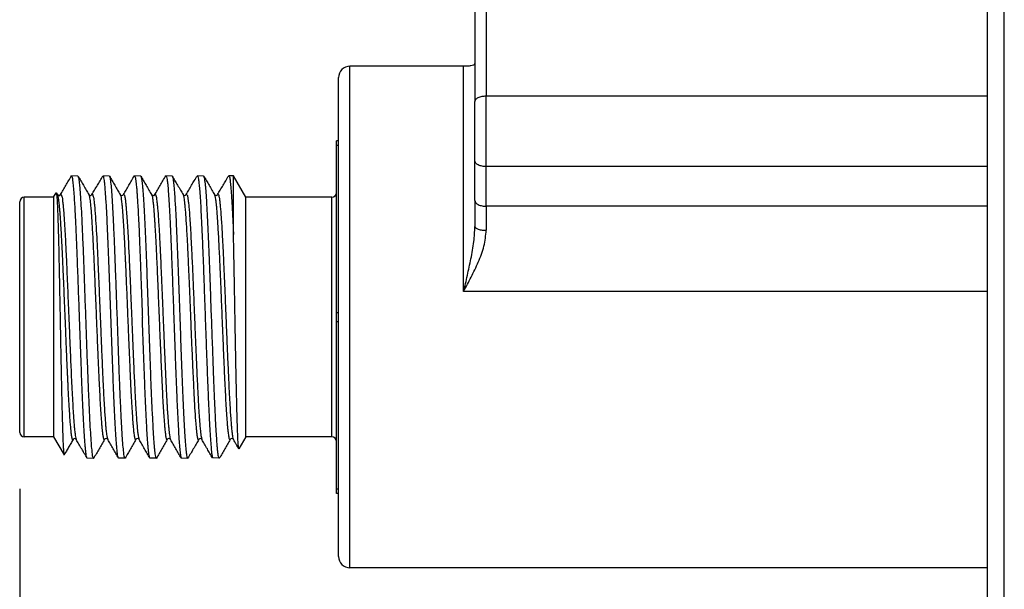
# Model space of a CAD drawing. Header units: inches. Extents: x 1 to 17.9, y 6 to 16.7.
# Tile 17 of 27: x 10.074 to 10.944, y 12.045 to 12.548. Entities that reach past the tile are written whole.
import ezdxf

# ---------------------------------------------------------------- set-up
doc = ezdxf.new("R2010")
doc.units = ezdxf.units.IN
doc.header["$MEASUREMENT"] = 0
doc.layers.add('1', color=7, linetype='Continuous')
doc.styles.add('CONVERTER_11', font='txt.shx', dxfattribs={"width": 0.9})
doc.dimstyles.new('ME10_DIM_12', dxfattribs={"dimtxt": 0.137795, "dimasz": 0.18, "dimexe": 0.079921, "dimexo": 0.05, "dimgap": 0.1, "dimtad": 1, "dimzin": 4, "dimdsep": 46, "dimtxsty": 'CONVERTER_11', "dimsah": 1, "dimcen": 0.09, "dimclrd": 140, "dimclre": 140, "dimclrt": 4, "dimadec": 0, "dimazin": 0, "dimtfac": 1, "dimtdec": 4, "dimtix": 1, "dimtofl": 0, "dimtmove": 0, "dimatfit": 0, "dimfxl": 1, "dimtolj": 1, "dimtzin": 0, "dimarcsym": 0})

# ---------------------------------------------------------------- blocks, each defined once
blk = doc.blocks.new('adptr2_92_body_approx_5172__2', base_point=(10.07392, 12.12941))
at = {"color": 7, "linetype": 'Continuous'}
for p, q in [((10.35392, 12.43741), (10.35392, 12.44141)), ((10.35592, 12.44141), (10.35392, 12.44141)), ((10.35392, 12.39541), (10.35392, 12.43741)), ((10.12547, 12.41018), (10.11987, 12.41041)), ((10.15325, 12.41018), (10.14788, 12.41041)), ((10.181, 12.41019), (10.1754, 12.41041)), ((10.20883, 12.41017), (10.2032, 12.41041)), ((10.23656, 12.41019), (10.23098, 12.41043)), ((10.26295, 12.41041), (10.25876, 12.41045)), ((10.26295, 12.35841), (10.26295, 12.41041)), ((10.27392, 12.39141), (10.26295, 12.41041)), ((10.07392, 12.18341), (10.07392, 12.38741)), ((10.10392, 12.39141), (10.07792, 12.39141)), ((10.10392, 12.39141), (10.10631, 12.3953)), ((10.10392, 12.39141), (10.10392, 12.28541)), ((10.27392, 12.28541), (10.27392, 12.39141)), ((10.34992, 12.39141), (10.27392, 12.39141)), ((10.35392, 12.28941), (10.35392, 12.39541)), ((10.10392, 12.28541), (10.10392, 12.17941)), ((10.27392, 12.17941), (10.27392, 12.28541)), ((10.35392, 12.28141), (10.35392, 12.28941)), ((10.35392, 12.17541), (10.35392, 12.28141)), ((10.10392, 12.17941), (10.07792, 12.17941)), ((10.10392, 12.17941), (10.11311, 12.1635)), ((10.27392, 12.17941), (10.26764, 12.16878)), ((10.34992, 12.17941), (10.27392, 12.17941)), ((10.35392, 12.13341), (10.35392, 12.17541)), ((10.13909, 12.16038), (10.13348, 12.16063)), ((10.16713, 12.1606), (10.16125, 12.16065)), ((10.19486, 12.16054), (10.18901, 12.16065)), ((10.22215, 12.16042), (10.21681, 12.16064)), ((10.25042, 12.16053), (10.24446, 12.16084)), ((10.35392, 12.12941), (10.35392, 12.13341)), ((10.35592, 12.12941), (10.35392, 12.12941))]:
    blk.add_line(p, q, dxfattribs=at)
at = {"color": 124, "linetype": 'Continuous'}
for p, q in [((10.35392, 12.43741), (10.35592, 12.43741)), ((10.07792, 12.28712), (10.07792, 12.39141)), ((10.34992, 12.17941), (10.34992, 12.39141)), ((10.07792, 12.17941), (10.07792, 12.28712)), ((10.35392, 12.28941), (10.35592, 12.28941)), ((10.35392, 12.28141), (10.35592, 12.28141)), ((10.35392, 12.13341), (10.35592, 12.13341))]:
    blk.add_line(p, q, dxfattribs=at)
at = {"color": 7, "linetype": 'Continuous'}
for centre, radius, start, end in [((10.07792, 12.38741), 0.004, 90, 180), ((10.10864, 12.3945), 0.00163, 209.11887, 331.08745), ((10.13641, 12.39454), 0.00163, 209.23182, 330.89299), ((10.1642, 12.39454), 0.00163, 209.15973, 331.33831), ((10.19197, 12.39449), 0.00162, 209.11383, 330.96726), ((10.21975, 12.39452), 0.00162, 209.01071, 331.32447), ((10.24751, 12.39449), 0.00161, 208.78525, 333.1443), ((10.34992, 12.39541), 0.004, 270, 0), ((10.07792, 12.18341), 0.004, 180, 270), ((10.34992, 12.17541), 0.004, 0, 90), ((10.12254, 12.17628), 0.00163, 29.24721, 150.74286), ((10.15031, 12.17632), 0.00162, 29.47621, 152.3134), ((10.17808, 12.17628), 0.00164, 30.39701, 150.64898), ((10.20586, 12.17625), 0.00164, 29.61035, 150.69914), ((10.23363, 12.17636), 0.0016, 28.25946, 152.18435), ((10.26141, 12.17626), 0.00164, 29.4034, 150.67766)]:
    blk.add_arc(centre, radius, start, end, dxfattribs=at)
for points, knots in [([(10.11006, 12.39372), (10.11084, 12.39506), (10.11243, 12.3978), (10.1148, 12.4019), (10.11725, 12.40615), (10.11897, 12.40895), (10.11987, 12.41041)], [0, 0, 0, 0, 0.00464941, 0.00949703, 0.01422349, 0.01936046, 0.01936046, 0.01936046, 0.01936046]), ([(10.12679, 12.28541), (10.12651, 12.29341), (10.12594, 12.30946), (10.12519, 12.33039), (10.12449, 12.34785), (10.12391, 12.36135), (10.12342, 12.37188), (10.123, 12.38022), (10.12263, 12.38692), (10.12216, 12.39398), (10.1217, 12.40047), (10.121, 12.40548), (10.12083, 12.40879), (10.12007, 12.41006), (10.11987, 12.41041)], [0, 0, 0, 0, 0.0240213, 0.048168, 0.0628453, 0.0764188, 0.088714, 0.0944708, 0.101474, 0.1088439, 0.1157017, 0.1209425, 0.1241477, 0.1253521, 0.1253521, 0.1253521, 0.1253521]), ([(10.12547, 12.41018), (10.12564, 12.40969), (10.12612, 12.40829), (10.12645, 12.40542), (10.12702, 12.40055), (10.12756, 12.39333), (10.12817, 12.3836), (10.12878, 12.37192), (10.12948, 12.35677), (10.13023, 12.33817), (10.13105, 12.31632), (10.13187, 12.29339), (10.13268, 12.27018), (10.1335, 12.24749), (10.13426, 12.2277), (10.13495, 12.21111), (10.13557, 12.19784), (10.13617, 12.18631), (10.13678, 12.17699), (10.13728, 12.16987), (10.13796, 12.16505), (10.13816, 12.16192), (10.13889, 12.16071), (10.13909, 12.16038)], [0, 0, 0, 0, 0.0015559, 0.0044298, 0.008629, 0.0162965, 0.0261207, 0.0378857, 0.0513742, 0.0716171, 0.0937428, 0.1169569, 0.1404597, 0.1634311, 0.1850462, 0.1998873, 0.2132489, 0.2248791, 0.234526, 0.2412966, 0.2462236, 0.2492617, 0.2504253, 0.2504253, 0.2504253, 0.2504253]), ([(10.12547, 12.41018), (10.12628, 12.40879), (10.12786, 12.40605), (10.13025, 12.40192), (10.13262, 12.39783), (10.13421, 12.39509), (10.13499, 12.39374)], [0, 0, 0, 0, 0.00482801, 0.00949662, 0.01433116, 0.01899744, 0.01899744, 0.01899744, 0.01899744]), ([(10.13784, 12.39375), (10.13862, 12.39509), (10.1402, 12.39783), (10.14257, 12.40193), (10.14497, 12.40607), (10.14656, 12.40882), (10.14737, 12.41022)], [0, 0, 0, 0, 0.00465604, 0.00950418, 0.01419012, 0.01903568, 0.01903568, 0.01903568, 0.01903568]), ([(10.15457, 12.28541), (10.15444, 12.28902), (10.1542, 12.29622), (10.15382, 12.30695), (10.15344, 12.31752), (10.15304, 12.32789), (10.15265, 12.33798), (10.15226, 12.34767), (10.15188, 12.35688), (10.15151, 12.36555), (10.15113, 12.37364), (10.15074, 12.38107), (10.15034, 12.38774), (10.14994, 12.39359), (10.14957, 12.3986), (10.1492, 12.40275), (10.14884, 12.40599), (10.14848, 12.40829), (10.14815, 12.40967), (10.14793, 12.41025), (10.14788, 12.41041)], [0, 0, 0, 0, 0.010841, 0.0216029, 0.0321978, 0.0425915, 0.0527373, 0.0624856, 0.0716966, 0.0803733, 0.0885198, 0.0960033, 0.1026866, 0.1085519, 0.1135984, 0.1177766, 0.1210366, 0.1233754, 0.1247743, 0.1252569, 0.1252569, 0.1252569, 0.1252569]), ([(10.15325, 12.41018), (10.15345, 12.40956), (10.15402, 12.40776), (10.15443, 12.40369), (10.15507, 12.39738), (10.15564, 12.38868), (10.15626, 12.37795), (10.15687, 12.36538), (10.15748, 12.35121), (10.1581, 12.33572), (10.15872, 12.31924), (10.1594, 12.30013), (10.16016, 12.2788), (10.16097, 12.25582), (10.16173, 12.23552), (10.16242, 12.21826), (10.16304, 12.20423), (10.16364, 12.19179), (10.16428, 12.18125), (10.16479, 12.17274), (10.16561, 12.16663), (10.1658, 12.16256), (10.16684, 12.16104), (10.16713, 12.1606)], [0, 0, 0, 0, 0.0019339, 0.0056692, 0.0122095, 0.0209849, 0.0318007, 0.0444604, 0.0587455, 0.0743516, 0.090953, 0.108224, 0.1317196, 0.1549902, 0.1772001, 0.1926725, 0.2068087, 0.2193392, 0.2299951, 0.238533, 0.2448109, 0.248725, 0.2502786, 0.2502786, 0.2502786, 0.2502786]), ([(10.15325, 12.41018), (10.15406, 12.40878), (10.15564, 12.40604), (10.15803, 12.40191), (10.1604, 12.39782), (10.16199, 12.39509), (10.16277, 12.39374)], [0, 0, 0, 0, 0.00482723, 0.00949407, 0.01432729, 0.01899333, 0.01899333, 0.01899333, 0.01899333]), ([(10.16564, 12.39376), (10.16641, 12.39509), (10.16799, 12.39783), (10.17037, 12.40192), (10.17281, 12.40616), (10.17452, 12.40896), (10.1754, 12.41041)], [0, 0, 0, 0, 0.00463467, 0.00948131, 0.01420308, 0.01930883, 0.01930883, 0.01930883, 0.01930883]), ([(10.1754, 12.41041), (10.17562, 12.41002), (10.17631, 12.4088), (10.1765, 12.40629), (10.17691, 12.40352), (10.17711, 12.40128), (10.17729, 12.39943), (10.17747, 12.39729), (10.17772, 12.3939), (10.17804, 12.3889), (10.17844, 12.38195), (10.17911, 12.36947), (10.17986, 12.35294), (10.18042, 12.33846), (10.18075, 12.32944), (10.18093, 12.32454), (10.18117, 12.31815), (10.18143, 12.31091), (10.18171, 12.30345), (10.18196, 12.29642), (10.18218, 12.29046), (10.18231, 12.2869), (10.18236, 12.28541)], [0, 0, 0, 0, 0.0013405, 0.0041641, 0.0073686, 0.0097891, 0.0109136, 0.0129437, 0.0162286, 0.0211179, 0.0279613, 0.0371085, 0.058623, 0.0776021, 0.0805874, 0.0857027, 0.0923093, 0.0997684, 0.1074411, 0.1146887, 0.1208723, 0.1253532, 0.1253532, 0.1253532, 0.1253532]), ([(10.181, 12.41019), (10.18105, 12.41005), (10.18121, 12.40956), (10.18156, 12.40826), (10.18195, 12.40599), (10.18235, 12.40269), (10.18273, 12.39851), (10.18311, 12.39345), (10.18348, 12.38754), (10.18385, 12.38083), (10.18424, 12.37338), (10.18463, 12.36528), (10.18503, 12.35662), (10.18542, 12.34745), (10.18581, 12.33782), (10.18619, 12.32779), (10.18655, 12.31744), (10.18692, 12.30686), (10.1873, 12.29616), (10.18756, 12.289), (10.18769, 12.28541)], [0, 0, 0, 0, 0.000448, 0.0015543, 0.0040238, 0.0073334, 0.0115341, 0.0166172, 0.0225542, 0.0292976, 0.0367861, 0.0449242, 0.053618, 0.0628132, 0.072464, 0.0825202, 0.0929173, 0.1035412, 0.1142751, 0.1250424, 0.1250424, 0.1250424, 0.1250424]), ([(10.181, 12.41019), (10.18181, 12.4088), (10.18339, 12.40606), (10.18578, 12.40193), (10.18816, 12.39782), (10.18976, 12.39506), (10.19055, 12.3937)], [0, 0, 0, 0, 0.00480811, 0.0094871, 0.01434272, 0.01904889, 0.01904889, 0.01904889, 0.01904889]), ([(10.19339, 12.3937), (10.19417, 12.39505), (10.19576, 12.39779), (10.19813, 12.40189), (10.20059, 12.40614), (10.20231, 12.40895), (10.2032, 12.41041)], [0, 0, 0, 0, 0.00465999, 0.00950756, 0.01423381, 0.01937982, 0.01937982, 0.01937982, 0.01937982]), ([(10.2032, 12.41041), (10.20339, 12.41014), (10.20407, 12.40914), (10.20425, 12.40644), (10.20491, 12.40212), (10.20537, 12.39578), (10.20594, 12.3876), (10.20648, 12.37775), (10.20704, 12.36643), (10.20765, 12.35258), (10.2083, 12.33628), (10.209, 12.31769), (10.20969, 12.29829), (10.21034, 12.27987), (10.21095, 12.26283), (10.21151, 12.24747), (10.21207, 12.23271), (10.21262, 12.21881), (10.21318, 12.206), (10.21374, 12.19449), (10.21429, 12.18445), (10.21484, 12.17604), (10.21536, 12.16938), (10.2159, 12.16484), (10.21628, 12.1621), (10.21667, 12.16103), (10.21681, 12.16064)], [0, 0, 0, 0, 0.0009959, 0.0035781, 0.007812, 0.0142771, 0.0225465, 0.0324587, 0.0438513, 0.0565615, 0.0740238, 0.0927938, 0.1123752, 0.1322719, 0.1480841, 0.1635355, 0.178381, 0.1923756, 0.2052745, 0.2168507, 0.2269471, 0.2354252, 0.242147, 0.2469771, 0.2491673, 0.2504009, 0.2504009, 0.2504009, 0.2504009]), ([(10.20883, 12.41017), (10.20888, 12.41002), (10.20904, 12.40951), (10.20939, 12.40819), (10.20975, 12.4059), (10.2101, 12.40259), (10.21048, 12.39844), (10.21086, 12.39343), (10.21125, 12.38758), (10.21165, 12.38095), (10.21204, 12.37359), (10.21242, 12.36558), (10.21278, 12.35699), (10.21315, 12.34787), (10.21353, 12.33826), (10.21393, 12.32822), (10.21433, 12.31782), (10.21472, 12.30715), (10.21511, 12.29632), (10.21536, 12.28905), (10.21548, 12.28541)], [0, 0, 0, 0, 0.0004656, 0.0016088, 0.0040984, 0.007405, 0.0115804, 0.0166165, 0.0224865, 0.0291472, 0.0365441, 0.0445926, 0.0532101, 0.0623514, 0.0719783, 0.0820457, 0.0924933, 0.1032082, 0.1140739, 0.1250118, 0.1250118, 0.1250118, 0.1250118]), ([(10.20883, 12.41017), (10.20962, 12.4088), (10.2112, 12.40607), (10.21358, 12.40195), (10.21596, 12.39784), (10.21755, 12.39509), (10.21834, 12.39374)], [0, 0, 0, 0, 0.00475478, 0.00943509, 0.01429548, 0.01898366, 0.01898366, 0.01898366, 0.01898366]), ([(10.22118, 12.39375), (10.22196, 12.39509), (10.22355, 12.39783), (10.22592, 12.40193), (10.22837, 12.40617), (10.23009, 12.40897), (10.23098, 12.41043)], [0, 0, 0, 0, 0.00466698, 0.00950366, 0.01421758, 0.01935018, 0.01935018, 0.01935018, 0.01935018]), ([(10.23098, 12.41043), (10.23116, 12.41018), (10.23178, 12.40928), (10.23198, 12.40687), (10.23256, 12.4032), (10.233, 12.39763), (10.23356, 12.3902), (10.2341, 12.38081), (10.23466, 12.36989), (10.23521, 12.35761), (10.23582, 12.34292), (10.23647, 12.32591), (10.23717, 12.3068), (10.23786, 12.28715), (10.23856, 12.26747), (10.23925, 12.24824), (10.23995, 12.22994), (10.24064, 12.21304), (10.24129, 12.19878), (10.2419, 12.18723), (10.24245, 12.17834), (10.24299, 12.17116), (10.24353, 12.16583), (10.24397, 12.16266), (10.24434, 12.16123), (10.24443, 12.16092), (10.24446, 12.16084)], [0, 0, 0, 0, 0.0009177, 0.0032333, 0.0069942, 0.0121908, 0.0199345, 0.0293933, 0.0403869, 0.0527346, 0.0662556, 0.0845053, 0.103799, 0.1236304, 0.1434932, 0.1628887, 0.1813497, 0.1984164, 0.2136296, 0.2241766, 0.2331253, 0.2403581, 0.2457591, 0.2492183, 0.2499148, 0.2501883, 0.2501883, 0.2501883, 0.2501883]), ([(10.23656, 12.41019), (10.23661, 12.41005), (10.23677, 12.40954), (10.23712, 12.40822), (10.23751, 12.40593), (10.23791, 12.40261), (10.2383, 12.39842), (10.23868, 12.39335), (10.23904, 12.38743), (10.23941, 12.38072), (10.2398, 12.37327), (10.24019, 12.36519), (10.24058, 12.35654), (10.24098, 12.34739), (10.24137, 12.33779), (10.24175, 12.32778), (10.24211, 12.31745), (10.24247, 12.30688), (10.24285, 12.29617), (10.24311, 12.289), (10.24324, 12.28541)], [0, 0, 0, 0, 0.000461, 0.0016014, 0.0040893, 0.0074163, 0.0116324, 0.0167268, 0.0226698, 0.0294142, 0.036899, 0.0450255, 0.0536976, 0.0628671, 0.0724949, 0.082531, 0.0929113, 0.103526, 0.1142628, 0.1250449, 0.1250449, 0.1250449, 0.1250449]), ([(10.23656, 12.41019), (10.23736, 12.40881), (10.23894, 12.40607), (10.24133, 12.40194), (10.24371, 12.39783), (10.24531, 12.39507), (10.2461, 12.39371)], [0, 0, 0, 0, 0.00480027, 0.0094771, 0.01433184, 0.01904359, 0.01904359, 0.01904359, 0.01904359]), ([(10.24895, 12.39376), (10.24973, 12.3951), (10.25132, 12.39784), (10.25369, 12.40194), (10.25614, 12.40619), (10.25786, 12.40899), (10.25876, 12.41045)], [0, 0, 0, 0, 0.00464879, 0.0094946, 0.01422065, 0.01936157, 0.01936157, 0.01936157, 0.01936157]), ([(10.25876, 12.41045), (10.25897, 12.41008), (10.25974, 12.40873), (10.25994, 12.4053), (10.26066, 12.39999), (10.26116, 12.39244), (10.26178, 12.38284), (10.26237, 12.37123), (10.26274, 12.36287), (10.26295, 12.35841)], [0, 0, 0, 0, 0.00127855, 0.00462277, 0.01004054, 0.01748025, 0.02724232, 0.03892691, 0.05234691, 0.05234691, 0.05234691, 0.05234691]), ([(10.10631, 12.3953), (10.10632, 12.39527), (10.10639, 12.39511), (10.10648, 12.39461), (10.10664, 12.39357), (10.10681, 12.39175), (10.10697, 12.38946), (10.10713, 12.38672), (10.10728, 12.3835), (10.10745, 12.37922), (10.10766, 12.37303), (10.10791, 12.36487), (10.10818, 12.35481), (10.10846, 12.34365), (10.10875, 12.33), (10.10908, 12.31395), (10.10945, 12.29569), (10.10973, 12.28068), (10.10994, 12.26939), (10.11008, 12.26206), (10.11021, 12.25499), (10.11035, 12.24784), (10.1105, 12.2403), (10.11068, 12.23203), (10.11091, 12.22145), (10.11118, 12.209), (10.11152, 12.19533), (10.11185, 12.18413), (10.11218, 12.17573), (10.11239, 12.17035), (10.11271, 12.16661), (10.11277, 12.16459), (10.11303, 12.16377), (10.11307, 12.16362), (10.11311, 12.1635)], [0, 0, 0, 0, 0.0000957, 0.0005232, 0.0015024, 0.003257, 0.0060114, 0.0083693, 0.0115032, 0.015688, 0.0211987, 0.0300833, 0.0401871, 0.0513887, 0.0635664, 0.0811506, 0.099545, 0.1183798, 0.1261846, 0.1334075, 0.1403752, 0.1474141, 0.1548506, 0.1630115, 0.1722231, 0.1865995, 0.2003645, 0.2132477, 0.2202083, 0.225595, 0.2293744, 0.2315165, 0.2315724, 0.2319635, 0.2319635, 0.2319635, 0.2319635]), ([(10.10631, 12.3953), (10.10636, 12.39523), (10.10647, 12.39508), (10.10677, 12.39471), (10.10694, 12.3942), (10.10715, 12.39383), (10.10722, 12.39371)], [0, 0, 0, 0, 0.000266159, 0.000532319, 0.001432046, 0.001832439, 0.001832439, 0.001832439, 0.001832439]), ([(10.10722, 12.39371), (10.10742, 12.39312), (10.1079, 12.3917), (10.1082, 12.38939), (10.10851, 12.38701), (10.10877, 12.38445), (10.10907, 12.38126), (10.10942, 12.37684), (10.10979, 12.37167), (10.11015, 12.36609), (10.11049, 12.3604), (10.11083, 12.35415), (10.11118, 12.34707), (10.11157, 12.33886), (10.11209, 12.32736), (10.11272, 12.31273), (10.11345, 12.29532), (10.11407, 12.27976), (10.1146, 12.26683), (10.115, 12.25714), (10.11535, 12.24899), (10.11564, 12.24227), (10.11589, 12.23687), (10.11608, 12.23269), (10.11623, 12.22961), (10.1165, 12.22411), (10.11687, 12.21642), (10.11741, 12.20668), (10.11793, 12.19834), (10.11844, 12.19174), (10.11888, 12.1868), (10.11922, 12.1835), (10.11952, 12.18117), (10.11979, 12.17942), (10.12006, 12.1782), (10.12029, 12.17738), (10.1206, 12.17665), (10.12096, 12.17695), (10.12111, 12.17708)], [0, 0, 0, 0, 0.0018639, 0.004489, 0.0069649, 0.0090666, 0.0122032, 0.0165734, 0.0223763, 0.0277397, 0.03335, 0.0395026, 0.0464929, 0.0546163, 0.064168, 0.0810249, 0.0985652, 0.1164338, 0.1277408, 0.1374002, 0.1455204, 0.1522098, 0.1575768, 0.1617299, 0.1647774, 0.1668278, 0.1782357, 0.1878708, 0.1961013, 0.2032956, 0.2077419, 0.2109776, 0.2132405, 0.2147687, 0.2163496, 0.2168599, 0.2175369, 0.2180275, 0.2180275, 0.2180275, 0.2180275]), ([(10.13499, 12.39374), (10.13517, 12.39321), (10.13563, 12.39187), (10.13595, 12.38952), (10.13638, 12.38627), (10.13679, 12.3821), (10.13722, 12.37683), (10.13763, 12.37081), (10.13805, 12.36396), (10.13848, 12.3563), (10.13892, 12.34786), (10.13936, 12.33885), (10.13989, 12.32711), (10.14051, 12.3126), (10.14122, 12.29532), (10.14186, 12.27981), (10.14242, 12.26597), (10.14292, 12.25372), (10.14348, 12.24086), (10.14405, 12.22852), (10.14462, 12.21723), (10.14515, 12.20749), (10.14567, 12.19893), (10.14611, 12.19297), (10.14646, 12.18885), (10.14672, 12.18602), (10.14709, 12.18278), (10.14745, 12.18012), (10.14784, 12.17821), (10.14808, 12.17738), (10.14846, 12.17667), (10.14872, 12.17693), (10.14887, 12.17708)], [0, 0, 0, 0, 0.0016783, 0.0042387, 0.0070815, 0.0115527, 0.0167971, 0.0229238, 0.0296554, 0.0373984, 0.0459292, 0.0550239, 0.0644587, 0.0811912, 0.0985933, 0.1163177, 0.1277823, 0.1401436, 0.1531057, 0.1663726, 0.1772259, 0.1870104, 0.195626, 0.2029728, 0.2049409, 0.2080219, 0.2115062, 0.2146873, 0.2161663, 0.2171828, 0.2175811, 0.2180645, 0.2180645, 0.2180645, 0.2180645]), ([(10.16277, 12.39374), (10.16294, 12.39327), (10.16339, 12.39203), (10.1637, 12.38972), (10.16413, 12.38653), (10.16452, 12.38241), (10.16495, 12.3773), (10.16534, 12.37178), (10.16571, 12.366), (10.16604, 12.36015), (10.16637, 12.35405), (10.16668, 12.34802), (10.16695, 12.34234), (10.16719, 12.33731), (10.16738, 12.33325), (10.16764, 12.32742), (10.16798, 12.31969), (10.16841, 12.30964), (10.16881, 12.29958), (10.16924, 12.28894), (10.16959, 12.28032), (10.16987, 12.27352), (10.17008, 12.26865), (10.17032, 12.26293), (10.17059, 12.25665), (10.17087, 12.25012), (10.17115, 12.24365), (10.17141, 12.23755), (10.17166, 12.23212), (10.17198, 12.22515), (10.1724, 12.21676), (10.17294, 12.20703), (10.17348, 12.1985), (10.17397, 12.19183), (10.17439, 12.18697), (10.17473, 12.18376), (10.17504, 12.18135), (10.17532, 12.17959), (10.17562, 12.1782), (10.17585, 12.17739), (10.17625, 12.17666), (10.17651, 12.17693), (10.17665, 12.17708)], [0, 0, 0, 0, 0.0015101, 0.003933, 0.0069516, 0.0111912, 0.0163342, 0.0223536, 0.0277671, 0.0337264, 0.03993, 0.0460767, 0.051865, 0.0569935, 0.0611607, 0.0640653, 0.0745125, 0.0843757, 0.0942418, 0.1046976, 0.11633, 0.1201351, 0.1251076, 0.1309408, 0.1373281, 0.1439628, 0.1505382, 0.1567477, 0.1622846, 0.1668424, 0.1776994, 0.1874767, 0.1960667, 0.203362, 0.2075198, 0.2107033, 0.2130677, 0.2147689, 0.2160891, 0.2172091, 0.2175973, 0.2180763, 0.2180763, 0.2180763, 0.2180763]), ([(10.19055, 12.3937), (10.1907, 12.39329), (10.19112, 12.39214), (10.19146, 12.3898), (10.19191, 12.38645), (10.19233, 12.38211), (10.19276, 12.37685), (10.1931, 12.3718), (10.19342, 12.36678), (10.19372, 12.36166), (10.19408, 12.35525), (10.19448, 12.34765), (10.19491, 12.33899), (10.19544, 12.3273), (10.19605, 12.31272), (10.19676, 12.29546), (10.19748, 12.27793), (10.1982, 12.26058), (10.19889, 12.24389), (10.19954, 12.2294), (10.20016, 12.21723), (10.2007, 12.20743), (10.20124, 12.19881), (10.20172, 12.19225), (10.20214, 12.18721), (10.20255, 12.18336), (10.20294, 12.18036), (10.20338, 12.17827), (10.20362, 12.17745), (10.20402, 12.17667), (10.20428, 12.17692), (10.20442, 12.17706)], [0, 0, 0, 0, 0.0013248, 0.003654, 0.0070631, 0.011468, 0.0167302, 0.0229002, 0.0266504, 0.0318168, 0.0382824, 0.0459301, 0.0546429, 0.0643038, 0.0810215, 0.0984118, 0.1161278, 0.1336708, 0.1504901, 0.1662523, 0.1771889, 0.1870449, 0.1957119, 0.203082, 0.2067631, 0.2109182, 0.2146445, 0.2159461, 0.2171436, 0.2175471, 0.2180105, 0.2180105, 0.2180105, 0.2180105]), ([(10.19339, 12.3937), (10.19347, 12.39385), (10.19366, 12.39418), (10.1942, 12.39357), (10.19435, 12.39262), (10.19478, 12.39122), (10.19503, 12.38927), (10.19536, 12.38677), (10.19572, 12.38323), (10.19614, 12.37832), (10.19658, 12.37228), (10.197, 12.36554), (10.19739, 12.35886), (10.19772, 12.35268), (10.19798, 12.3474), (10.19831, 12.34062), (10.19872, 12.33169), (10.19924, 12.31981), (10.19979, 12.30689), (10.2002, 12.29688), (10.20049, 12.28971), (10.20066, 12.28536), (10.20088, 12.27989), (10.20115, 12.27346), (10.20144, 12.26626), (10.20177, 12.25847), (10.20212, 12.25026), (10.2025, 12.24155), (10.20289, 12.23299), (10.20327, 12.22509), (10.20359, 12.21855), (10.20386, 12.21324), (10.2041, 12.20902), (10.20428, 12.20577), (10.20443, 12.20335), (10.20455, 12.20164), (10.20463, 12.2005), (10.2048, 12.1981), (10.20504, 12.19462), (10.20539, 12.19023), (10.2057, 12.18682), (10.20599, 12.18386), (10.20634, 12.18122), (10.20665, 12.17886), (10.20711, 12.17757), (10.20729, 12.17707)], [0, 0, 0, 0, 0.0004018, 0.0009469, 0.0016982, 0.0035479, 0.00518, 0.0076196, 0.0111025, 0.0158645, 0.0223935, 0.0292859, 0.0361153, 0.0424548, 0.0478774, 0.0519559, 0.0628222, 0.0746962, 0.087621, 0.1016395, 0.1047426, 0.1091526, 0.1146916, 0.1211817, 0.1284451, 0.1363038, 0.1445801, 0.1530961, 0.1624453, 0.170307, 0.1768115, 0.1820889, 0.1862694, 0.1894835, 0.1918612, 0.1935327, 0.1946283, 0.195278, 0.200756, 0.2051107, 0.2084863, 0.2110269, 0.21402, 0.2165038, 0.218113, 0.218113, 0.218113, 0.218113]), ([(10.21834, 12.39374), (10.21843, 12.39352), (10.21869, 12.39292), (10.21896, 12.39159), (10.21931, 12.38948), (10.21968, 12.38633), (10.2201, 12.38212), (10.22053, 12.37688), (10.2211, 12.36897), (10.22174, 12.35819), (10.22242, 12.34436), (10.22299, 12.33182), (10.22345, 12.3215), (10.22376, 12.31425), (10.22403, 12.30804), (10.22426, 12.3026), (10.22446, 12.29766), (10.22466, 12.29292), (10.22485, 12.28812), (10.22505, 12.28296), (10.22532, 12.27607), (10.22566, 12.26771), (10.22606, 12.25808), (10.22648, 12.2484), (10.22695, 12.23812), (10.22748, 12.22678), (10.22807, 12.21472), (10.22874, 12.20266), (10.2294, 12.19323), (10.23, 12.1866), (10.23043, 12.18271), (10.2308, 12.17999), (10.23117, 12.17818), (10.23141, 12.17735), (10.2318, 12.17667), (10.23206, 12.17695), (10.23221, 12.17711)], [0, 0, 0, 0, 0.0006999, 0.0019778, 0.00405, 0.0071289, 0.0114733, 0.0167413, 0.0228987, 0.0352608, 0.0491361, 0.0644341, 0.0729377, 0.0801087, 0.0862278, 0.0915753, 0.0964319, 0.1010779, 0.1057938, 0.1108602, 0.1165576, 0.1264875, 0.1359466, 0.1454659, 0.1555767, 0.1668102, 0.1795097, 0.1918173, 0.203034, 0.2078697, 0.2118124, 0.2147105, 0.2162173, 0.2171841, 0.2175765, 0.2180801, 0.2180801, 0.2180801, 0.2180801]), ([(10.22118, 12.39375), (10.22126, 12.39381), (10.22146, 12.39396), (10.22205, 12.39365), (10.22214, 12.39263), (10.22261, 12.39098), (10.22294, 12.38827), (10.22339, 12.38452), (10.22384, 12.37932), (10.22435, 12.37259), (10.22487, 12.36423), (10.2254, 12.35462), (10.22589, 12.34476), (10.22635, 12.33501), (10.22677, 12.3256), (10.2272, 12.31569), (10.22765, 12.30497), (10.22819, 12.29183), (10.22881, 12.2763), (10.22953, 12.25878), (10.23019, 12.24354), (10.23075, 12.23131), (10.23117, 12.22254), (10.23155, 12.21511), (10.2319, 12.20885), (10.23221, 12.20362), (10.23252, 12.19877), (10.23287, 12.19391), (10.23327, 12.18888), (10.2337, 12.18449), (10.23411, 12.18117), (10.23447, 12.17909), (10.23473, 12.17785), (10.23496, 12.1773), (10.23504, 12.17712)], [0, 0, 0, 0, 0.0002789, 0.0007138, 0.001647, 0.0031286, 0.0059582, 0.0097563, 0.0145154, 0.0215988, 0.0299996, 0.039645, 0.0504618, 0.059611, 0.068927, 0.078735, 0.08936, 0.101127, 0.1181948, 0.135961, 0.1537434, 0.1639606, 0.1726867, 0.1800777, 0.1862895, 0.1914781, 0.1957993, 0.2008738, 0.2060981, 0.2109488, 0.2140958, 0.2161197, 0.2172942, 0.2178937, 0.2178937, 0.2178937, 0.2178937]), ([(10.2461, 12.39371), (10.24612, 12.39367), (10.24624, 12.39345), (10.24642, 12.39281), (10.24673, 12.39156), (10.24708, 12.38945), (10.24742, 12.38683), (10.24774, 12.38376), (10.24805, 12.3803), (10.24838, 12.37595), (10.24875, 12.37056), (10.24915, 12.36403), (10.24957, 12.35641), (10.25002, 12.34791), (10.25047, 12.33888), (10.25088, 12.32996), (10.25126, 12.32105), (10.25164, 12.31187), (10.25206, 12.30165), (10.25253, 12.29013), (10.25311, 12.27614), (10.25377, 12.26035), (10.25447, 12.24364), (10.25512, 12.22915), (10.25573, 12.21702), (10.25627, 12.20726), (10.25681, 12.1987), (10.2573, 12.19202), (10.25772, 12.18714), (10.25805, 12.18391), (10.25836, 12.18147), (10.25864, 12.17967), (10.25894, 12.17824), (10.25919, 12.17743), (10.25958, 12.17667), (10.25984, 12.17692), (10.25999, 12.17706)], [0, 0, 0, 0, 0.0001546, 0.0007433, 0.0019658, 0.0040294, 0.0071445, 0.0098913, 0.0132898, 0.017576, 0.022986, 0.0294777, 0.037226, 0.045863, 0.0550212, 0.0643327, 0.0726614, 0.0817685, 0.0919131, 0.1033541, 0.1163503, 0.1339212, 0.1507601, 0.1665321, 0.1774131, 0.1872163, 0.1958341, 0.2031593, 0.2073091, 0.2105119, 0.2129187, 0.2146806, 0.2160101, 0.2171597, 0.2175616, 0.2180276, 0.2180276, 0.2180276, 0.2180276]), ([(10.24895, 12.39376), (10.24902, 12.39382), (10.24917, 12.39393), (10.24964, 12.39443), (10.2499, 12.3926), (10.25036, 12.39124), (10.25071, 12.38835), (10.25113, 12.38475), (10.25152, 12.38033), (10.25192, 12.37527), (10.25232, 12.36946), (10.25275, 12.36241), (10.25322, 12.35377), (10.25379, 12.34215), (10.25445, 12.32769), (10.25518, 12.31077), (10.25578, 12.29619), (10.25625, 12.28454), (10.25659, 12.27613), (10.25693, 12.26792), (10.25728, 12.25947), (10.25767, 12.25033), (10.25814, 12.23975), (10.25865, 12.2285), (10.2592, 12.21744), (10.25972, 12.20781), (10.2602, 12.20004), (10.26063, 12.19405), (10.26097, 12.18976), (10.26128, 12.18651), (10.26158, 12.18362), (10.26193, 12.18102), (10.26225, 12.17871), (10.26268, 12.17751), (10.26284, 12.17706)], [0, 0, 0, 0, 0.0002841, 0.0005682, 0.0017727, 0.003396, 0.0061314, 0.0098285, 0.0145646, 0.0193481, 0.0250618, 0.0320271, 0.0405657, 0.050999, 0.0669335, 0.0839884, 0.1018041, 0.1107142, 0.1189792, 0.1270448, 0.1353564, 0.1443599, 0.1545007, 0.1671218, 0.1781458, 0.1877297, 0.1960309, 0.2014985, 0.2057448, 0.2089523, 0.2113036, 0.2144583, 0.2168306, 0.2182624, 0.2182624, 0.2182624, 0.2182624]), ([(10.26764, 12.16878), (10.26751, 12.16958), (10.26719, 12.17165), (10.26694, 12.17607), (10.26662, 12.18255), (10.26628, 12.19207), (10.26595, 12.2043), (10.2656, 12.21935), (10.26528, 12.2344), (10.265, 12.24794), (10.26479, 12.2591), (10.2646, 12.26961), (10.2644, 12.28105), (10.26418, 12.29333), (10.26396, 12.30561), (10.26375, 12.31691), (10.26355, 12.32733), (10.26337, 12.33671), (10.26321, 12.34482), (10.26308, 12.35183), (10.26299, 12.35623), (10.26295, 12.35841)], [0, 0, 0, 0, 0.0024528, 0.006262, 0.013264, 0.0219482, 0.0348175, 0.0499817, 0.0670975, 0.079974, 0.0906062, 0.100586, 0.1115051, 0.1249554, 0.1374142, 0.1483651, 0.158841, 0.168704, 0.1765009, 0.1831862, 0.1897141, 0.1897141, 0.1897141, 0.1897141]), ([(10.13348, 12.16063), (10.13343, 12.16077), (10.13327, 12.16128), (10.13292, 12.16259), (10.13254, 12.16487), (10.13216, 12.16818), (10.13177, 12.17236), (10.13138, 12.1774), (10.13101, 12.1833), (10.13064, 12.18999), (10.13025, 12.19742), (10.12986, 12.20551), (10.12947, 12.21417), (10.12908, 12.22335), (10.1287, 12.23299), (10.12832, 12.24304), (10.12795, 12.25341), (10.12757, 12.26399), (10.12718, 12.27468), (10.12692, 12.28183), (10.12679, 12.28541)], [0, 0, 0, 0, 0.0004592, 0.0015953, 0.0040731, 0.0073855, 0.0115814, 0.0166525, 0.022572, 0.0292954, 0.0367652, 0.0448909, 0.0535826, 0.0627864, 0.0724548, 0.0825319, 0.0929469, 0.103578, 0.1143022, 0.1250435, 0.1250435, 0.1250435, 0.1250435]), ([(10.16125, 12.16065), (10.1612, 12.1608), (10.16102, 12.16134), (10.16066, 12.1627), (10.16028, 12.16503), (10.15991, 12.16836), (10.15954, 12.17254), (10.15918, 12.17756), (10.1588, 12.1834), (10.15841, 12.19002), (10.15801, 12.19736), (10.15762, 12.20535), (10.15725, 12.21391), (10.15689, 12.223), (10.15651, 12.23258), (10.15612, 12.2426), (10.15573, 12.25298), (10.15534, 12.26365), (10.15495, 12.27449), (10.15469, 12.28176), (10.15457, 12.28541)], [0, 0, 0, 0, 0.000489, 0.0016927, 0.0042187, 0.0075555, 0.0117511, 0.0167968, 0.0226658, 0.0293151, 0.0366908, 0.0447114, 0.0532978, 0.0624078, 0.0720064, 0.0820503, 0.0924816, 0.1031909, 0.1140643, 0.1250232, 0.1250232, 0.1250232, 0.1250232]), ([(10.18901, 12.16065), (10.18895, 12.16087), (10.18872, 12.16165), (10.18834, 12.16335), (10.18796, 12.16601), (10.1876, 12.16957), (10.18721, 12.17393), (10.18683, 12.1791), (10.18645, 12.18506), (10.18608, 12.19174), (10.18571, 12.19909), (10.18535, 12.20705), (10.18498, 12.21555), (10.1846, 12.22456), (10.18422, 12.23401), (10.18383, 12.24384), (10.18346, 12.25399), (10.1831, 12.26435), (10.18273, 12.27485), (10.18249, 12.28189), (10.18236, 12.28541)], [0, 0, 0, 0, 0.0006974, 0.0024335, 0.0052157, 0.008772, 0.0131523, 0.0183488, 0.0243328, 0.0310479, 0.0384304, 0.0464158, 0.0549438, 0.0639698, 0.0734486, 0.0833163, 0.0934992, 0.1039031, 0.1144335, 0.1250167, 0.1250167, 0.1250167, 0.1250167]), ([(10.18769, 12.28541), (10.18783, 12.28175), (10.1881, 12.27446), (10.1885, 12.26363), (10.18888, 12.253), (10.18924, 12.24261), (10.18961, 12.23254), (10.18999, 12.22288), (10.19038, 12.21372), (10.19078, 12.20511), (10.19118, 12.19706), (10.19157, 12.18968), (10.19195, 12.18305), (10.19232, 12.17722), (10.19267, 12.17222), (10.19306, 12.1681), (10.19339, 12.16481), (10.19389, 12.16263), (10.19401, 12.16096), (10.19466, 12.16064), (10.19486, 12.16054)], [0, 0, 0, 0, 0.0109988, 0.0218677, 0.0325164, 0.0429212, 0.0530487, 0.0627579, 0.0719172, 0.0805389, 0.0886356, 0.0960763, 0.1027244, 0.1085623, 0.1135899, 0.1177575, 0.1210153, 0.123359, 0.1247743, 0.125431, 0.125431, 0.125431, 0.125431]), ([(10.21548, 12.28541), (10.21561, 12.28181), (10.21585, 12.27464), (10.21622, 12.26395), (10.2166, 12.25339), (10.217, 12.24303), (10.2174, 12.23295), (10.2178, 12.22325), (10.21818, 12.21404), (10.21855, 12.20537), (10.21892, 12.19726), (10.2193, 12.18983), (10.21969, 12.18315), (10.22009, 12.17729), (10.22049, 12.17227), (10.22087, 12.16811), (10.22123, 12.16486), (10.22158, 12.16255), (10.22189, 12.16117), (10.2221, 12.16057), (10.22215, 12.16042)], [0, 0, 0, 0, 0.0107978, 0.0215281, 0.0321039, 0.0424874, 0.0526285, 0.0623778, 0.071596, 0.0802821, 0.0884364, 0.0959271, 0.1026185, 0.1084933, 0.1135511, 0.1177408, 0.1210109, 0.1233573, 0.1247646, 0.1252488, 0.1252488, 0.1252488, 0.1252488]), ([(10.24324, 12.28541), (10.24354, 12.27732), (10.24412, 12.26144), (10.24483, 12.24191), (10.24542, 12.22591), (10.24598, 12.21236), (10.24663, 12.1988), (10.24726, 12.18724), (10.24773, 12.17939), (10.24808, 12.17433), (10.24829, 12.17158), (10.24846, 12.16974), (10.24864, 12.16765), (10.24908, 12.16486), (10.24926, 12.16217), (10.25013, 12.16094), (10.25042, 12.16053)], [0, 0, 0, 0, 0.0243009, 0.0476735, 0.058621, 0.0723251, 0.0883501, 0.0993458, 0.107056, 0.1119647, 0.1145556, 0.1153119, 0.1175292, 0.1208382, 0.1238588, 0.1253182, 0.1253182, 0.1253182, 0.1253182]), ([(10.12111, 12.17708), (10.12047, 12.17596), (10.11916, 12.1737), (10.1172, 12.17032), (10.11522, 12.16688), (10.11382, 12.16464), (10.11311, 12.1635)], [0, 0, 0, 0, 0.0038639, 0.00784529, 0.01171993, 0.01576327, 0.01576327, 0.01576327, 0.01576327]), ([(10.13348, 12.16063), (10.13267, 12.16202), (10.13109, 12.16476), (10.12869, 12.1689), (10.12632, 12.173), (10.12474, 12.17574), (10.12396, 12.17708)], [0, 0, 0, 0, 0.00482351, 0.00950527, 0.01435415, 0.01900362, 0.01900362, 0.01900362, 0.01900362]), ([(10.14887, 12.17708), (10.1481, 12.17573), (10.14652, 12.17298), (10.14414, 12.16888), (10.1417, 12.16463), (10.13998, 12.16184), (10.13909, 12.16038)], [0, 0, 0, 0, 0.00466822, 0.00950925, 0.0142246, 0.01935294, 0.01935294, 0.01935294, 0.01935294]), ([(10.16125, 12.16065), (10.16044, 12.16204), (10.15886, 12.16479), (10.15646, 12.16894), (10.15409, 12.17303), (10.1525, 12.17578), (10.15172, 12.17712)], [0, 0, 0, 0, 0.00483377, 0.00951657, 0.01436617, 0.01903237, 0.01903237, 0.01903237, 0.01903237]), ([(10.17665, 12.17708), (10.17587, 12.17573), (10.17429, 12.17298), (10.17192, 12.16888), (10.16953, 12.16474), (10.16794, 12.162), (10.16713, 12.1606)], [0, 0, 0, 0, 0.0046762, 0.00951746, 0.01419034, 0.01902487, 0.01902487, 0.01902487, 0.01902487]), ([(10.18901, 12.16065), (10.18821, 12.16203), (10.18663, 12.16476), (10.18424, 12.1689), (10.18186, 12.173), (10.18027, 12.17575), (10.17949, 12.1771)], [0, 0, 0, 0, 0.00479463, 0.00947263, 0.01432593, 0.01901464, 0.01901464, 0.01901464, 0.01901464]), ([(10.20442, 12.17706), (10.20364, 12.17571), (10.20205, 12.17295), (10.19967, 12.16885), (10.19727, 12.16469), (10.19567, 12.16194), (10.19486, 12.16054)], [0, 0, 0, 0, 0.00468459, 0.00954296, 0.01423373, 0.01908592, 0.01908592, 0.01908592, 0.01908592]), ([(10.21681, 12.16064), (10.216, 12.16204), (10.21441, 12.16479), (10.21201, 12.16893), (10.20965, 12.17301), (10.20806, 12.17574), (10.20729, 12.17707)], [0, 0, 0, 0, 0.00484423, 0.00952729, 0.01436884, 0.01898988, 0.01898988, 0.01898988, 0.01898988]), ([(10.23221, 12.17711), (10.23143, 12.17576), (10.22984, 12.17301), (10.22746, 12.16891), (10.22506, 12.16476), (10.22347, 12.16201), (10.22266, 12.16061)], [0, 0, 0, 0, 0.00468005, 0.00953233, 0.01421787, 0.01906465, 0.01906465, 0.01906465, 0.01906465]), ([(10.24446, 12.16084), (10.24369, 12.16217), (10.24214, 12.16484), (10.23978, 12.16892), (10.23742, 12.17301), (10.23582, 12.17576), (10.23504, 12.17712)], [0, 0, 0, 0, 0.00461797, 0.00926982, 0.01412147, 0.01880905, 0.01880905, 0.01880905, 0.01880905]), ([(10.25999, 12.17706), (10.2592, 12.17571), (10.2576, 12.17296), (10.25523, 12.16885), (10.25282, 12.16469), (10.25123, 12.16193), (10.25042, 12.16053)], [0, 0, 0, 0, 0.00468691, 0.00954802, 0.01424048, 0.01909603, 0.01909603, 0.01909603, 0.01909603]), ([(10.26764, 12.16878), (10.26723, 12.16948), (10.26643, 12.17086), (10.26523, 12.17294), (10.26403, 12.175), (10.26323, 12.17638), (10.26284, 12.17706)], [0, 0, 0, 0, 0.002422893, 0.004797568, 0.007212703, 0.009574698, 0.009574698, 0.009574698, 0.009574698])]:
    blk.add_open_spline(points, degree=3, knots=knots, dxfattribs=at)
at = {"color": 124, "linetype": 'Continuous'}
for points, knots in [([(10.11006, 12.39372), (10.11014, 12.39385), (10.11032, 12.39417), (10.11084, 12.39363), (10.111, 12.39272), (10.11152, 12.39099), (10.11183, 12.3882), (10.11229, 12.38434), (10.11279, 12.37848), (10.11335, 12.37071), (10.11391, 12.36141), (10.11441, 12.35215), (10.11493, 12.34167), (10.11546, 12.33024), (10.116, 12.31771), (10.1165, 12.30549), (10.11707, 12.29149), (10.11772, 12.2757), (10.11843, 12.25844), (10.11908, 12.24315), (10.11968, 12.23002), (10.12022, 12.21915), (10.12076, 12.20927), (10.12125, 12.20105), (10.12169, 12.19466), (10.12204, 12.19014), (10.12235, 12.1868), (10.12266, 12.18381), (10.12303, 12.1811), (10.12338, 12.17871), (10.12381, 12.17752), (10.12396, 12.17708)], [0, 0, 0, 0, 0.0003905, 0.0009007, 0.0015962, 0.0033509, 0.0061895, 0.0100502, 0.0150022, 0.0238375, 0.0334136, 0.0429478, 0.0516564, 0.0649112, 0.0772575, 0.0892886, 0.1015978, 0.1193041, 0.1366941, 0.1534231, 0.1652119, 0.1761301, 0.1860652, 0.1949048, 0.2008386, 0.2052696, 0.2085131, 0.210884, 0.2143032, 0.2167039, 0.2181034, 0.2181034, 0.2181034, 0.2181034]), ([(10.13784, 12.39375), (10.13792, 12.3938), (10.13812, 12.39395), (10.13865, 12.39368), (10.13875, 12.39266), (10.1393, 12.39107), (10.13959, 12.38833), (10.14004, 12.38453), (10.14062, 12.37772), (10.14132, 12.36806), (10.142, 12.35597), (10.14266, 12.34249), (10.14335, 12.3275), (10.14407, 12.31073), (10.14459, 12.29813), (10.14493, 12.28954), (10.14512, 12.28472), (10.14538, 12.27845), (10.14569, 12.27082), (10.14606, 12.26193), (10.14649, 12.2519), (10.14693, 12.24189), (10.14735, 12.23264), (10.14772, 12.22479), (10.14806, 12.21779), (10.14841, 12.2114), (10.14876, 12.2054), (10.14914, 12.19952), (10.14952, 12.19414), (10.14987, 12.18965), (10.15017, 12.18646), (10.15042, 12.18393), (10.15073, 12.18156), (10.15103, 12.17921), (10.15151, 12.17774), (10.15172, 12.17712)], [0, 0, 0, 0, 0.0002782, 0.0007256, 0.0014239, 0.0031868, 0.0058435, 0.0096038, 0.01469, 0.0263206, 0.0386921, 0.0510063, 0.0668154, 0.0837139, 0.1013559, 0.1046456, 0.1094999, 0.115815, 0.1234875, 0.1324136, 0.14249, 0.1536128, 0.1624781, 0.1702613, 0.1771955, 0.1835134, 0.1894481, 0.1952325, 0.2011899, 0.2056144, 0.20874, 0.2108002, 0.2132424, 0.2159305, 0.2178757, 0.2178757, 0.2178757, 0.2178757]), ([(10.16564, 12.39376), (10.16571, 12.39381), (10.16591, 12.39395), (10.16654, 12.39358), (10.1666, 12.39257), (10.16713, 12.39066), (10.16746, 12.38766), (10.16788, 12.38394), (10.1683, 12.37899), (10.16878, 12.37253), (10.16932, 12.36401), (10.16986, 12.35428), (10.17047, 12.34211), (10.17113, 12.32754), (10.17185, 12.31067), (10.17244, 12.29614), (10.17292, 12.28473), (10.17323, 12.27702), (10.1735, 12.27027), (10.17375, 12.26419), (10.17399, 12.25846), (10.17423, 12.25278), (10.17449, 12.24684), (10.17481, 12.23965), (10.17517, 12.23176), (10.17555, 12.22379), (10.17589, 12.21713), (10.17618, 12.21168), (10.17642, 12.20738), (10.17661, 12.20412), (10.17675, 12.20183), (10.17684, 12.20042), (10.17699, 12.19823), (10.17723, 12.19469), (10.17766, 12.18951), (10.17811, 12.18464), (10.17862, 12.18087), (10.17896, 12.17853), (10.17935, 12.17747), (10.17949, 12.1771)], [0, 0, 0, 0, 0.0002652, 0.0006953, 0.0018048, 0.0031078, 0.0067219, 0.0107721, 0.0143472, 0.0216236, 0.0302035, 0.0399802, 0.0508466, 0.0667456, 0.0837463, 0.1014996, 0.1103864, 0.1180004, 0.1246476, 0.1306342, 0.1362664, 0.1418501, 0.1476915, 0.1540968, 0.163442, 0.1713937, 0.1780376, 0.1834592, 0.187744, 0.1909776, 0.1932453, 0.1946328, 0.1952253, 0.1998033, 0.2052948, 0.2108148, 0.2144721, 0.2167114, 0.2178712, 0.2178712, 0.2178712, 0.2178712])]:
    blk.add_open_spline(points, degree=3, knots=knots, dxfattribs=at)
blk = doc.blocks.new('frontpanel-preamp-26_5ghz-pxie-5698__7', base_point=(9.42942, 9.58097))
at = {"color": 7, "linetype": 'Continuous'}
for p, q in [((10.94442, 12.0181), (10.94442, 14.68888)), ((10.92942, 12.48102), (10.92942, 12.70186)), ((10.47642, 12.59363), (10.47642, 12.50961)), ((10.47642, 12.50961), (10.47642, 12.47602)), ((10.46642, 12.5072), (10.36592, 12.5072)), ((10.35592, 12.33409), (10.35592, 12.4972)), ((10.47642, 12.42352), (10.47642, 12.47602)), ((10.92942, 12.41852), (10.92942, 12.48102)), ((10.47642, 12.38841), (10.47642, 12.42352)), ((10.92942, 12.38341), (10.92942, 12.41852)), ((10.47642, 12.38841), (10.47642, 12.36546)), ((10.92942, 12.30811), (10.92942, 12.38341)), ((10.35592, 12.07362), (10.35592, 12.33409)), ((10.92942, 12.06362), (10.92942, 12.30811)), ((10.92942, 12.06362), (10.36592, 12.06362)), ((10.92942, 10.61888), (10.92942, 12.06362))]:
    blk.add_line(p, q, dxfattribs=at)
at = {"color": 124, "linetype": 'Continuous'}
for p, q in [((10.48642, 12.59863), (10.48642, 12.48102)), ((10.36592, 12.33639), (10.36592, 12.5072)), ((10.46642, 12.30811), (10.46642, 12.5072)), ((10.48642, 12.48102), (10.92942, 12.48102)), ((10.92942, 12.41852), (10.48642, 12.41852)), ((10.48642, 12.38341), (10.48642, 12.41852)), ((10.92942, 12.38341), (10.48642, 12.38341)), ((10.36592, 12.06362), (10.36592, 12.33639)), ((10.92942, 12.30811), (10.46642, 12.30811))]:
    blk.add_line(p, q, dxfattribs=at)
at = {"color": 7, "linetype": 'Continuous'}
for centre, start, end in [((10.36592, 12.4972), 90, 180), ((10.36592, 12.07362), 180, 270)]:
    blk.add_arc(centre, 0.01, start, end, dxfattribs=at)
at = {"color": 124, "linetype": 'Continuous'}
for points, knots in [([(10.47642, 12.50961), (10.47603, 12.50907), (10.47517, 12.50787), (10.47257, 12.50756), (10.46972, 12.50721), (10.46755, 12.5072), (10.46642, 12.5072)], [0, 0, 0, 0, 0.00194069, 0.00423988, 0.00735787, 0.01072022, 0.01072022, 0.01072022, 0.01072022]), ([(10.47642, 12.47602), (10.47646, 12.47633), (10.47653, 12.47699), (10.47713, 12.47795), (10.47808, 12.47884), (10.47939, 12.47962), (10.48098, 12.48025), (10.48274, 12.4807), (10.48458, 12.48097), (10.48581, 12.481), (10.48642, 12.48102)], [0, 0, 0, 0, 0.00092511, 0.00199847, 0.00328827, 0.00481314, 0.00653897, 0.00838911, 0.01026938, 0.01209107, 0.01209107, 0.01209107, 0.01209107]), ([(10.48642, 12.41852), (10.48642, 12.42096), (10.48642, 12.42599), (10.48642, 12.43369), (10.48642, 12.44166), (10.48642, 12.44977), (10.48642, 12.45787), (10.48642, 12.46585), (10.48642, 12.47354), (10.48642, 12.47857), (10.48642, 12.48102)], [0, 0, 0, 0, 0.00733469, 0.01507883, 0.02309469, 0.03125, 0.03940531, 0.04742117, 0.05516531, 0.0625, 0.0625, 0.0625, 0.0625]), ([(10.48642, 12.41852), (10.48581, 12.41853), (10.48458, 12.41857), (10.48274, 12.41883), (10.48098, 12.41928), (10.47939, 12.41991), (10.47808, 12.42069), (10.47713, 12.42158), (10.47653, 12.42254), (10.47646, 12.42321), (10.47642, 12.42352)], [0, 0, 0, 0, 0.00182169, 0.00370196, 0.00555211, 0.00727794, 0.00880281, 0.01009261, 0.01116596, 0.01209107, 0.01209107, 0.01209107, 0.01209107]), ([(10.47642, 12.38841), (10.47646, 12.3881), (10.47653, 12.38743), (10.47713, 12.38648), (10.47808, 12.38559), (10.47939, 12.3848), (10.48098, 12.38418), (10.48274, 12.38373), (10.48458, 12.38346), (10.48581, 12.38343), (10.48642, 12.38341)], [0, 0, 0, 0, 0.00092511, 0.00199847, 0.00328827, 0.00481314, 0.00653897, 0.00838911, 0.01026938, 0.01209107, 0.01209107, 0.01209107, 0.01209107]), ([(10.48642, 12.38341), (10.48642, 12.3817), (10.48642, 12.37823), (10.48642, 12.37297), (10.48642, 12.3676), (10.48642, 12.36398), (10.48642, 12.36216)], [0, 0, 0, 0, 0.00513995, 0.01040585, 0.01577823, 0.02125289, 0.02125289, 0.02125289, 0.02125289]), ([(10.46642, 12.30811), (10.46755, 12.31286), (10.46981, 12.32243), (10.47298, 12.3371), (10.47568, 12.35144), (10.47619, 12.36103), (10.47642, 12.36546)], [0, 0, 0, 0, 0.01462361, 0.02951364, 0.04503228, 0.05830878, 0.05830878, 0.05830878, 0.05830878]), ([(10.46642, 12.30811), (10.46866, 12.3123), (10.47322, 12.32083), (10.47949, 12.33406), (10.48492, 12.34778), (10.48593, 12.35746), (10.48642, 12.36216)], [0, 0, 0, 0, 0.01422334, 0.02902401, 0.04399092, 0.05809696, 0.05809696, 0.05809696, 0.05809696]), ([(10.47642, 12.36546), (10.47643, 12.36539), (10.47645, 12.36526), (10.47647, 12.36496), (10.47675, 12.36462), (10.47723, 12.3641), (10.47813, 12.36358), (10.47942, 12.36307), (10.481, 12.36266), (10.48275, 12.36237), (10.48458, 12.36219), (10.48581, 12.36217), (10.48642, 12.36216)], [0, 0, 0, 0, 0.0001997, 0.00039941, 0.00088042, 0.00145066, 0.00255109, 0.00395267, 0.00560813, 0.00742516, 0.00929466, 0.01111528, 0.01111528, 0.01111528, 0.01111528])]:
    blk.add_open_spline(points, degree=3, knots=knots, dxfattribs=at)
blk = doc.blocks.new('cu_PXIe-5698__8', base_point=(9.42942, 9.58097))
for name, p in [('frontpanel-preamp-26_5ghz-pxie-5698__7', (9.42942, 9.58097)), ('adptr2_92_body_approx_5172__2', (10.07392, 12.12941))]:
    blk.add_blockref(name, p)
blk = doc.blocks.new('*D25')
at = {"layer": '1', "color": 140, "linetype": 'Continuous'}
blk.add_line((10.07392, 12.13341), (10.07392, 9.09146), dxfattribs=at)
at = {"layer": '1', "color": 4, "insert": (10.14282, 8.73998), "char_height": 0.137795, "attachment_point": 7, "rotation": 90, "line_spacing_factor": 0.60024, "style": 'CONVERTER_11'}
blk.add_mtext('.97', dxfattribs=at)
blk = doc.blocks.new('RIGHT1', base_point=(10.67992, 12.14992))
blk.add_blockref('cu_PXIe-5698__8', (9.42942, 9.58097))
at = {"layer": '1'}
dim = blk.add_ordinate_dim(feature_location=(10.07392, 12.18341), offset=(0, -3.09195), dtype=1, origin=(11.04442, 14.71888), dimstyle='ME10_DIM_12', dxfattribs=at)
dim.commit()
dim.dimension.update_dxf_attribs({"geometry": '*D25', "text_midpoint": (10.07392, 8.86572)})

msp = doc.modelspace()

# ---------------------------------------------------------------- block references
msp.add_blockref('RIGHT1', (10.67992, 12.14992))

doc.saveas('drawing.dxf')
